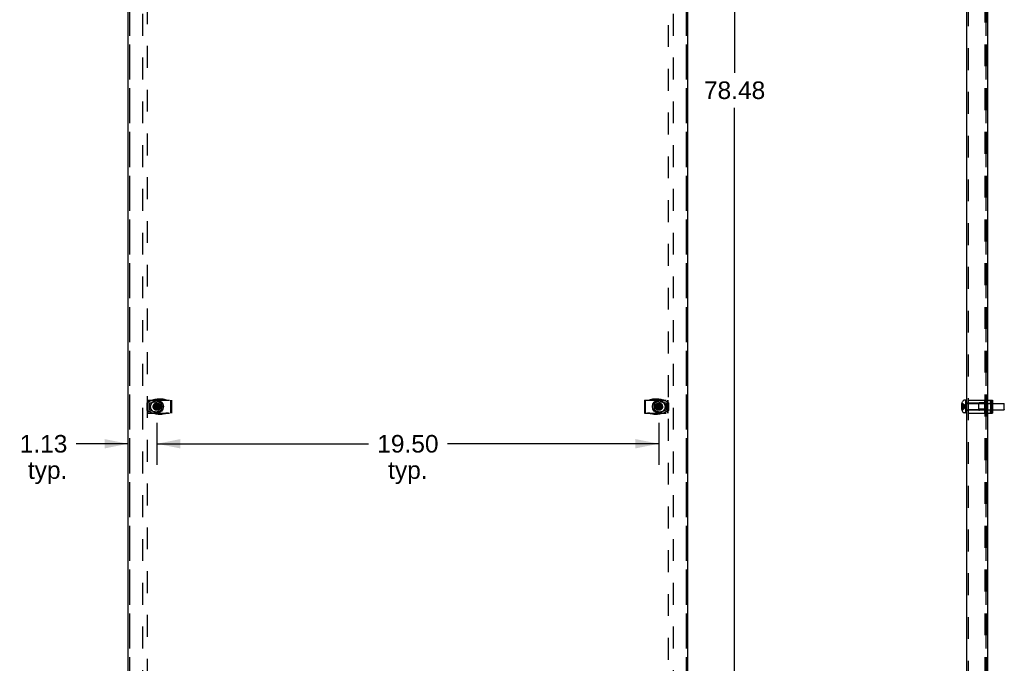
# Model space of a CAD drawing. Header units: inches. Extents: x 0 to 155, y 0 to 100.
# Tile 9 of 30: x 28 to 66, y 25 to 50. Entities that reach past the tile are written whole.
import ezdxf

# ---------------------------------------------------------------- set-up
doc = ezdxf.new("R2010")
doc.units = ezdxf.units.IN
doc.header["$LTSCALE"] = 8.5
doc.header["$MEASUREMENT"] = 0
doc.linetypes.add('HIDDEN', pattern=[0.2, 0.1, -0.1])
doc.layers.get('0').update_dxf_attribs({"linetype": 'CONTINUOUS'})
doc.layers.add('DEFAULT_2', color=8, linetype='HIDDEN')
doc.layers.add('DIMENSIONS', color=7, linetype='CONTINUOUS')
doc.styles.get("Standard").update_dxf_attribs({"font": 'arial.ttf'})
doc.dimstyles.new('DIMSTYLE_1', dxfattribs={"dimtxt": 0.681818, "dimasz": 0.909091, "dimexe": 0.09, "dimexo": 0.07, "dimgap": 0.0375, "dimtad": 0, "dimtih": 1, "dimtoh": 1, "dimzin": 4, "dimdsep": 46, "dimtxsty": 'Standard', "dimblk": '_FILLED', "dimblk1": '_FILLED', "dimblk2": '_FILLED', "dimcen": 0.09, "dimadec": 3, "dimazin": 1, "dimtfac": 1, "dimtdec": 3, "dimtofl": 0, "dimtmove": 0, "dimatfit": 3, "dimldrblk": '_FILLED', "dimfxl": 0, "dimtolj": 1, "dimtzin": 4, "dimarcsym": 0})

# ---------------------------------------------------------------- blocks, each defined once
blk = doc.blocks.new('_FILLED')
at = {"color": 0, "linetype": 'ByBlock'}
blk.add_solid([(0, 0), (-1, 0.2), (-1, -0.2)], dxfattribs=at)
blk = doc.blocks.new('*D1')
at = {"layer": 'DIMENSIONS', "color": 2, "linetype": 'Continuous'}
for p, q in [((54.476, 86.5), (56.499, 86.5)), ((55.681, 86.5), (55.681, 47.942)), ((55.681, 8.02), (55.681, 46.578)), ((54.476, 8.02), (56.499, 8.02))]:
    blk.add_line(p, q, dxfattribs=at)
at = {"layer": 'DIMENSIONS', "color": 2, "linetype": 'Continuous', "xscale": 0.9090909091, "yscale": 0.9090909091, "zscale": 0.9090909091}
for p, rotation in [((55.681, 86.5), 90), ((55.681, 8.02), 270)]:
    blk.add_blockref('_FILLED', p, dxfattribs=dict(at, rotation=rotation))
at = {"layer": 'DIMENSIONS', "color": 2, "linetype": 'Continuous', "insert": (55.681, 47.601), "char_height": 0.6818, "width": 2.38256, "attachment_point": 2, "line_spacing_factor": 0.9}
blk.add_mtext('78.48', dxfattribs=at)
blk = doc.blocks.new('*D6')
at = {"layer": 'DIMENSIONS', "color": 2, "linetype": 'Continuous'}
for p, q in [((33.237, 34.335), (33.237, 32.71)), ((32.112, 33.528), (30.098, 33.528)), ((33.237, 33.528), (35.056, 33.528))]:
    blk.add_line(p, q, dxfattribs=at)
at = {"layer": 'DIMENSIONS', "color": 2, "linetype": 'Continuous', "xscale": 0.9090909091, "yscale": 0.9090909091, "zscale": 0.9090909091}
blk.add_blockref('_FILLED', (32.112, 33.528), dxfattribs=at)
at = {"layer": 'DIMENSIONS', "color": 2, "linetype": 'Continuous', "xscale": 0.9090909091, "yscale": 0.9090909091, "zscale": 0.9090909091, "rotation": 180}
blk.add_blockref('_FILLED', (33.237, 33.528), dxfattribs=at)
at = {"layer": 'DIMENSIONS', "color": 2, "linetype": 'Continuous', "insert": (29.757, 33.869), "char_height": 0.6818, "width": 1.85282, "attachment_point": 3, "line_spacing_factor": 0.9}
blk.add_mtext('1.13\\Ptyp.', dxfattribs=at)
blk = doc.blocks.new('*D7')
at = {"layer": 'DIMENSIONS', "color": 2, "linetype": 'Continuous'}
for p, q in [((33.237, 34.335), (33.237, 32.71)), ((52.737, 34.335), (52.737, 32.71)), ((33.237, 33.528), (41.455, 33.528)), ((52.737, 33.528), (44.52, 33.528))]:
    blk.add_line(p, q, dxfattribs=at)
at = {"layer": 'DIMENSIONS', "color": 2, "linetype": 'Continuous', "xscale": 0.9090909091, "yscale": 0.9090909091, "zscale": 0.9090909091, "rotation": 180}
blk.add_blockref('_FILLED', (33.237, 33.528), dxfattribs=at)
at = {"layer": 'DIMENSIONS', "color": 2, "linetype": 'Continuous', "xscale": 0.9090909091, "yscale": 0.9090909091, "zscale": 0.9090909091}
blk.add_blockref('_FILLED', (52.737, 33.528), dxfattribs=at)
at = {"layer": 'DIMENSIONS', "color": 2, "linetype": 'Continuous', "insert": (42.987, 33.869), "char_height": 0.6818, "width": 2.38256, "attachment_point": 2, "line_spacing_factor": 0.9}
blk.add_mtext('19.50\\Ptyp.', dxfattribs=at)

msp = doc.modelspace()

# ---------------------------------------------------------------- linework, layer by layer
at = {"color": 3, "linetype": 'Continuous'}
for p, q in [((32.112, 86.44), (32.112, 8.08)), ((53.862, 8.08), (53.862, 86.44)), ((64.711, 8.132), (64.711, 86.388))]:
    msp.add_line(p, q, dxfattribs=at)
at = {"color": 7, "linetype": 'Continuous'}
for p, q in [((65.504, 85.927), (65.504, 8.592)), ((64.661, 35.218), (64.6, 35.218)), ((64.689, 35.222), (64.661, 35.222)), ((64.661, 34.722), (64.661, 35.222)), ((64.689, 34.722), (64.689, 35.222)), ((65.504, 35.222), (65.703, 35.222)), ((65.617, 35.222), (65.617, 35.158)), ((65.666, 34.722), (65.666, 35.222)), ((65.703, 34.722), (65.703, 35.222)), ((33.097, 34.99), (33.378, 34.954)), ((33.097, 34.954), (33.378, 34.99)), ((33.097, 34.99), (33.098, 34.99)), ((33.098, 34.954), (33.097, 34.954)), ((33.098, 34.99), (33.133, 34.99)), ((33.133, 34.954), (33.098, 34.954)), ((33.133, 34.99), (33.188, 35.021)), ((33.133, 34.99), (33.342, 34.954)), ((33.133, 34.954), (33.342, 34.99)), ((33.188, 34.922), (33.133, 34.954)), ((33.188, 35.021), (33.219, 35.076)), ((33.287, 34.922), (33.188, 35.021)), ((33.188, 34.922), (33.287, 35.021)), ((33.219, 34.867), (33.188, 34.922)), ((33.255, 34.831), (33.219, 35.112)), ((33.219, 35.111), (33.219, 35.112)), ((33.219, 34.831), (33.255, 35.112)), ((33.219, 35.076), (33.219, 35.111)), ((33.255, 34.867), (33.219, 35.076)), ((33.219, 34.867), (33.255, 35.076)), ((33.219, 34.832), (33.219, 34.867)), ((33.219, 34.831), (33.219, 34.832)), ((33.255, 35.112), (33.255, 35.111)), ((33.255, 35.111), (33.255, 35.076)), ((33.255, 35.076), (33.287, 35.021)), ((33.287, 34.922), (33.255, 34.867)), ((33.255, 34.867), (33.255, 34.832)), ((33.255, 34.832), (33.255, 34.831)), ((33.287, 35.021), (33.342, 34.99)), ((33.342, 34.954), (33.287, 34.922)), ((33.342, 34.99), (33.377, 34.99)), ((33.377, 34.954), (33.342, 34.954)), ((33.377, 34.99), (33.378, 34.99)), ((33.378, 34.954), (33.377, 34.954)), ((52.597, 34.954), (52.878, 34.99)), ((52.597, 34.99), (52.598, 34.99)), ((52.597, 34.99), (52.878, 34.954)), ((52.598, 34.954), (52.597, 34.954)), ((52.598, 34.99), (52.633, 34.99)), ((52.633, 34.954), (52.598, 34.954)), ((52.633, 34.99), (52.688, 35.021)), ((52.633, 34.954), (52.842, 34.99)), ((52.633, 34.99), (52.842, 34.954)), ((52.688, 34.922), (52.633, 34.954)), ((52.688, 35.021), (52.719, 35.076)), ((52.688, 35.021), (52.787, 34.922)), ((52.688, 34.922), (52.787, 35.021)), ((52.719, 34.867), (52.688, 34.922)), ((52.755, 34.831), (52.719, 35.112)), ((52.719, 35.111), (52.719, 35.112)), ((52.719, 34.831), (52.755, 35.112)), ((52.719, 35.076), (52.719, 35.111)), ((52.755, 34.867), (52.719, 35.076)), ((52.719, 34.867), (52.755, 35.076)), ((52.719, 34.832), (52.719, 34.867)), ((52.719, 34.831), (52.719, 34.832)), ((52.755, 35.112), (52.755, 35.111)), ((52.755, 35.111), (52.755, 35.076)), ((52.755, 35.076), (52.787, 35.021)), ((52.787, 34.922), (52.755, 34.867)), ((52.755, 34.867), (52.755, 34.832)), ((52.755, 34.832), (52.755, 34.831)), ((52.787, 35.021), (52.842, 34.99)), ((52.842, 34.954), (52.787, 34.922)), ((52.842, 34.99), (52.877, 34.99)), ((52.877, 34.954), (52.842, 34.954)), ((52.877, 34.99), (52.878, 34.99)), ((52.878, 34.954), (52.877, 34.954)), ((64.494, 35.028), (64.493, 35.021)), ((64.493, 34.922), (64.494, 34.915)), ((64.495, 35.035), (64.494, 35.028)), ((64.494, 34.915), (64.495, 34.909)), ((64.496, 35.048), (64.495, 35.041)), ((64.495, 35.041), (64.495, 35.035)), ((64.495, 34.909), (64.495, 34.902)), ((64.495, 34.902), (64.496, 34.895)), ((64.498, 35.055), (64.496, 35.048)), ((64.496, 34.895), (64.498, 34.888)), ((64.499, 35.062), (64.498, 35.055)), ((64.498, 34.888), (64.499, 34.881)), ((64.502, 34.99), (64.515, 34.99)), ((64.515, 34.954), (64.502, 34.954)), ((64.515, 35.112), (64.516, 35.112)), ((64.515, 35.112), (64.515, 35.112)), ((64.516, 35.112), (64.515, 35.111)), ((64.515, 34.99), (64.516, 34.99)), ((64.516, 34.954), (64.515, 34.954)), ((64.515, 34.832), (64.516, 34.831)), ((64.515, 34.831), (64.515, 34.831)), ((64.516, 34.831), (64.515, 34.831)), ((64.699, 35.096), (64.711, 35.096)), ((64.699, 34.848), (64.711, 34.848)), ((65.504, 35.096), (65.647, 35.096)), ((65.504, 34.848), (65.647, 34.848)), ((65.64, 35.126), (65.647, 35.121)), ((65.64, 34.818), (65.647, 34.822)), ((65.647, 35.121), (65.647, 34.822)), ((65.703, 35.096), (66.151, 35.096)), ((65.703, 34.848), (66.151, 34.848)), ((66.161, 35.086), (66.151, 35.096)), ((66.151, 34.848), (66.151, 35.096)), ((66.161, 34.858), (66.151, 34.848)), ((66.161, 34.858), (66.161, 35.086)), ((64.661, 34.726), (64.6, 34.726)), ((64.689, 34.722), (64.661, 34.722)), ((65.504, 34.722), (65.703, 34.722)), ((65.617, 34.785), (65.617, 34.722))]:
    msp.add_line(p, q, dxfattribs=at)
for points in [[(33.097, 34.972), (33.097, 34.975), (33.097, 34.978), (33.097, 34.981), (33.097, 34.984), (33.097, 34.987), (33.097, 34.99)], [(33.097, 34.954), (33.097, 34.958), (33.097, 34.963), (33.097, 34.967), (33.097, 34.972)], [(33.219, 35.112), (33.225, 35.112), (33.231, 35.112), (33.237, 35.112), (33.243, 35.112), (33.249, 35.112), (33.255, 35.112)], [(33.255, 34.831), (33.249, 34.831), (33.243, 34.831), (33.237, 34.831), (33.231, 34.831), (33.225, 34.831), (33.219, 34.831)], [(33.378, 34.99), (33.378, 34.985), (33.378, 34.981), (33.378, 34.976), (33.378, 34.972)], [(33.378, 34.972), (33.378, 34.969), (33.378, 34.966), (33.378, 34.963), (33.378, 34.96), (33.378, 34.957), (33.378, 34.954)], [(52.597, 34.972), (52.597, 34.975), (52.597, 34.978), (52.597, 34.981), (52.597, 34.984), (52.597, 34.987), (52.597, 34.99)], [(52.597, 34.954), (52.597, 34.958), (52.597, 34.963), (52.597, 34.967), (52.597, 34.972)], [(52.719, 35.112), (52.725, 35.112), (52.731, 35.112), (52.737, 35.112), (52.743, 35.112), (52.749, 35.112), (52.755, 35.112)], [(52.755, 34.831), (52.749, 34.831), (52.743, 34.831), (52.737, 34.831), (52.731, 34.831), (52.725, 34.831), (52.719, 34.831)], [(52.878, 34.99), (52.878, 34.985), (52.878, 34.981), (52.878, 34.976), (52.878, 34.972)], [(52.878, 34.972), (52.878, 34.969), (52.878, 34.966), (52.878, 34.963), (52.878, 34.96), (52.878, 34.957), (52.878, 34.954)], [(64.493, 35.021), (64.494, 35.017), (64.494, 35.014), (64.495, 35.01), (64.496, 35.006), (64.498, 35.002), (64.499, 34.998), (64.501, 34.994), (64.502, 34.99)], [(64.502, 34.954), (64.501, 34.949), (64.499, 34.945), (64.498, 34.941), (64.496, 34.937), (64.495, 34.933), (64.494, 34.93), (64.494, 34.926), (64.493, 34.922)], [(64.502, 35.076), (64.501, 35.069), (64.499, 35.062)], [(64.499, 34.881), (64.501, 34.874), (64.502, 34.867)], [(64.516, 34.99), (64.515, 34.985), (64.515, 34.981), (64.515, 34.976), (64.515, 34.972)], [(64.515, 34.972), (64.515, 34.969), (64.515, 34.966), (64.515, 34.963), (64.515, 34.96), (64.515, 34.957), (64.516, 34.954)]]:
    msp.add_lwpolyline(points, dxfattribs=at)
for centre, radius in [((33.237, 34.972), 0.25), ((33.237, 34.972), 0.246), ((52.737, 34.972), 0.25), ((52.737, 34.972), 0.246)]:
    msp.add_circle(centre, radius, dxfattribs=at)
for centre, radius, start, end in [((64.843, 34.972), 0.357, 139.0666, 156.8097), ((64.6, 35.183), 0.035, 90, 139.0666), ((64.843, 34.972), 0.357, 156.9983, 162.9593), ((64.843, 34.972), 0.357, 197.0407, 203.0017), ((64.843, 34.972), 0.357, 203.1903, 220.9334), ((64.699, 35.133), 0.0372, 255.6727, 270), ((64.699, 34.81), 0.0372, 90, 104.3273), ((64.6, 34.761), 0.035, 220.9334, 270)]:
    msp.add_arc(centre, radius, start, end, dxfattribs=at)
for centre, major_axis, ratio, start_param, end_param in [((66.381, 35.158), (0.764, 0), 0.172395, -3.141539, -2.896175), ((66.381, 34.785), (0.764, 0), 0.172395, 2.896175, 3.141539), ((65.62, 34.972), (0, 0.198), 0.077623, -0.892934, -0.59755), ((65.62, 34.972), (0, 0.198), 0.077623, -2.544042, -2.248659)]:
    msp.add_ellipse(centre, major_axis=major_axis, ratio=ratio, start_param=start_param, end_param=end_param, dxfattribs=at)
at = {"layer": 'DEFAULT_2', "color": 8, "linetype": 'HIDDEN'}
for p, q in [((32.172, 86.44), (32.172, 8.08)), ((32.862, 86.38), (32.862, 8.14)), ((53.112, 8.14), (53.112, 86.38)), ((53.802, 86.44), (53.802, 8.08)), ((64.771, 10.645), (64.771, 86.388)), ((65.401, 86.44), (65.401, 8.08)), ((65.461, 86.44), (65.461, 8.08)), ((32.175, 85.927), (32.175, 8.592)), ((32.675, 85.927), (32.675, 8.592)), ((53.3, 85.927), (53.3, 8.592)), ((53.8, 85.927), (53.8, 8.592)), ((65.441, 85.927), (65.441, 8.592)), ((32.88, 35.222), (33.8, 35.222)), ((32.88, 35.222), (32.88, 34.722)), ((32.889, 35.222), (32.889, 34.722)), ((33.761, 35.222), (33.761, 34.722)), ((33.8, 35.222), (33.8, 34.722)), ((52.175, 35.222), (53.095, 35.222)), ((52.175, 35.222), (52.175, 34.722)), ((52.214, 34.722), (52.214, 35.222)), ((53.086, 34.722), (53.086, 35.222)), ((53.095, 34.722), (53.095, 35.222)), ((64.769, 35.222), (65.454, 35.222)), ((64.769, 34.722), (64.769, 35.222)), ((65.394, 35.222), (65.394, 34.722)), ((65.454, 35.222), (65.454, 34.722)), ((65.469, 35.264), (65.504, 35.264)), ((65.469, 35.264), (65.469, 34.679)), ((65.504, 35.222), (65.469, 35.222)), ((65.504, 35.264), (65.504, 34.679)), ((65.657, 35.222), (65.657, 35.158)), ((65.658, 35.222), (65.658, 34.722)), ((65.699, 35.222), (65.699, 34.722)), ((32.846, 35.111), (32.846, 34.832)), ((32.874, 35.129), (32.874, 34.814)), ((32.956, 35.121), (33.237, 35.169)), ((32.956, 34.822), (32.956, 35.121)), ((32.956, 34.822), (33.237, 34.774)), ((33.146, 35.014), (33.103, 35.014)), ((33.103, 34.929), (33.146, 34.929)), ((33.146, 34.929), (33.146, 35.014)), ((33.195, 35.106), (33.195, 35.063)), ((33.195, 35.063), (33.28, 35.063)), ((33.28, 34.88), (33.195, 34.88)), ((33.195, 34.88), (33.195, 34.838)), ((33.28, 35.063), (33.28, 35.106)), ((33.28, 34.838), (33.28, 34.88)), ((33.371, 35.014), (33.329, 35.014)), ((33.329, 35.014), (33.329, 34.929)), ((33.329, 34.929), (33.371, 34.929)), ((52.646, 35.014), (52.603, 35.014)), ((52.603, 34.929), (52.646, 34.929)), ((52.646, 34.929), (52.646, 35.014)), ((52.695, 35.106), (52.695, 35.063)), ((52.695, 35.063), (52.78, 35.063)), ((52.78, 34.88), (52.695, 34.88)), ((52.695, 34.88), (52.695, 34.838)), ((52.737, 35.169), (53.019, 35.121)), ((52.737, 34.774), (53.019, 34.822)), ((52.78, 35.063), (52.78, 35.106)), ((52.78, 34.838), (52.78, 34.88)), ((52.871, 35.014), (52.829, 35.014)), ((52.829, 35.014), (52.829, 34.929)), ((52.829, 34.929), (52.871, 34.929)), ((53.019, 35.121), (53.019, 34.822)), ((53.101, 34.814), (53.101, 35.129)), ((53.129, 34.832), (53.129, 35.111)), ((64.515, 35.021), (64.493, 35.021)), ((64.515, 34.922), (64.493, 34.922)), ((64.499, 35.062), (64.499, 35.062)), ((64.499, 34.881), (64.499, 34.881)), ((64.501, 35.069), (64.501, 35.069)), ((64.501, 34.874), (64.501, 34.874)), ((64.515, 35.076), (64.502, 35.076)), ((64.515, 34.867), (64.502, 34.867)), ((64.515, 35.111), (64.515, 34.99)), ((64.515, 34.99), (64.544, 34.987)), ((64.515, 34.985), (64.515, 34.987)), ((64.515, 34.976), (64.515, 34.977)), ((64.515, 34.968), (64.515, 34.969)), ((64.515, 34.966), (64.515, 34.967)), ((64.515, 34.959), (64.515, 34.96)), ((64.515, 34.957), (64.515, 34.958)), ((64.515, 34.954), (64.531, 34.955)), ((64.515, 34.954), (64.515, 34.832)), ((64.515, 34.831), (64.515, 34.831)), ((64.516, 34.954), (64.544, 34.956)), ((64.544, 34.987), (64.572, 34.984)), ((64.544, 34.956), (64.56, 34.958)), ((64.56, 34.958), (64.572, 34.959)), ((64.572, 34.984), (64.6, 34.981)), ((64.572, 34.959), (64.588, 34.96)), ((64.588, 34.96), (64.6, 34.962)), ((64.6, 34.981), (64.626, 34.978)), ((64.6, 34.962), (64.616, 34.964)), ((64.616, 34.964), (64.626, 34.965)), ((64.626, 34.978), (64.652, 34.975)), ((64.626, 34.965), (64.652, 34.968)), ((64.652, 34.999), (64.676, 34.972)), ((64.652, 34.975), (64.676, 34.972)), ((64.652, 34.968), (64.676, 34.972)), ((64.652, 34.945), (64.676, 34.972)), ((64.689, 35.107), (64.661, 35.107)), ((64.689, 34.837), (64.661, 34.837)), ((64.711, 35.112), (64.771, 35.112)), ((64.711, 35.096), (65.504, 35.096)), ((64.711, 34.848), (65.504, 34.848)), ((64.711, 34.831), (64.771, 34.831)), ((65.394, 35.102), (64.769, 35.102)), ((65.394, 34.842), (64.769, 34.842)), ((65.166, 35.108), (65.188, 35.115)), ((65.166, 34.836), (65.166, 35.108)), ((65.468, 35.074), (65.166, 35.074)), ((65.468, 34.869), (65.166, 34.869)), ((65.166, 34.836), (65.188, 34.828)), ((65.373, 35.117), (65.199, 35.117)), ((65.373, 34.827), (65.199, 34.827)), ((65.386, 35.119), (65.447, 35.144)), ((65.386, 34.824), (65.447, 34.8)), ((65.394, 35.106), (65.444, 35.106)), ((65.394, 35.063), (65.444, 35.063)), ((65.394, 35.014), (65.444, 35.014)), ((65.394, 34.929), (65.444, 34.929)), ((65.394, 34.88), (65.444, 34.88)), ((65.394, 34.838), (65.444, 34.838)), ((65.413, 35.129), (65.413, 34.814)), ((65.44, 35.111), (65.44, 34.832)), ((65.444, 35.112), (65.454, 35.112)), ((65.444, 35.063), (65.444, 35.112)), ((65.444, 35.014), (65.444, 34.929)), ((65.444, 34.831), (65.444, 34.88)), ((65.444, 34.831), (65.454, 34.831)), ((65.465, 35.158), (65.464, 35.158)), ((65.466, 35.159), (65.465, 35.158)), ((65.467, 35.16), (65.466, 35.159)), ((65.468, 35.161), (65.467, 35.16)), ((65.467, 35.16), (65.467, 35.16)), ((65.469, 35.163), (65.468, 35.162)), ((65.468, 35.162), (65.468, 35.161)), ((65.469, 35.164), (65.469, 35.163)), ((65.489, 35.141), (65.487, 35.14)), ((65.494, 35.144), (65.493, 35.143)), ((65.496, 35.146), (65.494, 35.144)), ((65.497, 35.147), (65.496, 35.146)), ((65.498, 35.148), (65.497, 35.147)), ((65.5, 35.15), (65.498, 35.148)), ((65.501, 35.151), (65.5, 35.15)), ((65.502, 35.154), (65.501, 35.153)), ((65.501, 35.153), (65.501, 35.151)), ((65.503, 35.155), (65.502, 35.154)), ((65.503, 35.157), (65.503, 35.155)), ((65.619, 35.168), (65.62, 35.169)), ((65.66, 35.169), (65.62, 35.169)), ((65.686, 35.121), (65.647, 35.121)), ((65.647, 35.096), (65.703, 35.096)), ((65.647, 34.848), (65.703, 34.848)), ((65.686, 34.822), (65.647, 34.822)), ((65.659, 35.168), (65.66, 35.169)), ((65.679, 35.126), (65.686, 35.121)), ((65.679, 34.818), (65.686, 34.822)), ((65.686, 35.121), (65.686, 34.822)), ((32.88, 34.722), (33.8, 34.722)), ((52.175, 34.722), (53.095, 34.722)), ((64.769, 34.722), (65.454, 34.722)), ((65.462, 34.787), (65.461, 34.788)), ((65.463, 34.786), (65.462, 34.787)), ((65.463, 34.786), (65.464, 34.786)), ((65.464, 34.786), (65.465, 34.785)), ((65.465, 34.785), (65.466, 34.784)), ((65.466, 34.784), (65.467, 34.783)), ((65.467, 34.784), (65.467, 34.783)), ((65.467, 34.783), (65.468, 34.782)), ((65.468, 34.782), (65.468, 34.781)), ((65.468, 34.781), (65.469, 34.78)), ((65.469, 34.722), (65.504, 34.722)), ((65.469, 34.679), (65.504, 34.679)), ((65.487, 34.804), (65.489, 34.802)), ((65.491, 34.801), (65.493, 34.8)), ((65.493, 34.8), (65.494, 34.799)), ((65.494, 34.799), (65.496, 34.797)), ((65.496, 34.797), (65.497, 34.796)), ((65.497, 34.796), (65.498, 34.795)), ((65.498, 34.795), (65.5, 34.793)), ((65.5, 34.793), (65.501, 34.792)), ((65.501, 34.792), (65.501, 34.791)), ((65.501, 34.791), (65.502, 34.789)), ((65.502, 34.789), (65.503, 34.788)), ((65.619, 34.775), (65.62, 34.774)), ((65.66, 34.774), (65.62, 34.774)), ((65.657, 34.785), (65.657, 34.722)), ((65.659, 34.775), (65.66, 34.774))]:
    msp.add_line(p, q, dxfattribs=at)
for points in [[(64.515, 35.076), (64.544, 35.061), (64.572, 35.046), (64.6, 35.029), (64.626, 35.011), (64.652, 34.992), (64.676, 34.972)], [(64.515, 35.021), (64.544, 35.014), (64.572, 35.007), (64.6, 34.999), (64.626, 34.99), (64.652, 34.981), (64.676, 34.972)], [(64.515, 34.922), (64.544, 34.929), (64.572, 34.936), (64.6, 34.944), (64.626, 34.953), (64.652, 34.962), (64.676, 34.972)], [(64.515, 34.867), (64.544, 34.882), (64.572, 34.897), (64.6, 34.914), (64.626, 34.932), (64.652, 34.951), (64.676, 34.972)], [(64.516, 35.112), (64.545, 35.092), (64.573, 35.071), (64.6, 35.048), (64.626, 35.024), (64.652, 34.999)], [(64.516, 34.831), (64.545, 34.851), (64.573, 34.872), (64.6, 34.895), (64.626, 34.919), (64.652, 34.945)], [(65.461, 35.156), (65.462, 35.156), (65.463, 35.157), (65.464, 35.158)], [(65.469, 35.164), (65.469, 35.164), (65.469, 35.165), (65.469, 35.166)], [(65.487, 35.14), (65.489, 35.141), (65.491, 35.142), (65.493, 35.143)], [(65.503, 35.157), (65.504, 35.158), (65.504, 35.16), (65.504, 35.161)], [(65.469, 34.777), (65.469, 34.778), (65.469, 34.779), (65.469, 34.78), (65.469, 34.78)], [(65.491, 34.801), (65.489, 34.802), (65.487, 34.804)], [(65.504, 34.782), (65.504, 34.783), (65.504, 34.785), (65.503, 34.786), (65.503, 34.788)]]:
    msp.add_lwpolyline(points, dxfattribs=at)
for centre, radius in [((33.237, 34.972), 0.145), ((33.237, 34.972), 0.141), ((33.237, 34.972), 0.136), ((33.237, 34.972), 0.135), ((33.237, 34.972), 0.13), ((33.237, 34.972), 0.124), ((33.237, 34.972), 0.114), ((33.237, 34.972), 0.102), ((52.737, 34.972), 0.145), ((52.737, 34.972), 0.141), ((52.737, 34.972), 0.136), ((52.737, 34.972), 0.135), ((52.737, 34.972), 0.13), ((52.737, 34.972), 0.124), ((52.737, 34.972), 0.114), ((52.737, 34.972), 0.102)]:
    msp.add_circle(centre, radius, dxfattribs=at)
for centre, radius, start, end in [((33.348, 34.364), 0.899, 75.6436, 123.885), ((33.682, 35.671), 0.45, 255.6436, 270), ((52.293, 35.671), 0.45, 270, 284.3564), ((52.627, 34.364), 0.899, 56.115, 104.3564), ((33.348, 35.579), 0.899, 236.115, 284.3564), ((33.237, 34.972), 0.198, 270, 90), ((52.627, 35.579), 0.899, 255.6436, 303.885), ((52.737, 34.972), 0.198, 90, 270), ((64.699, 35.133), 0.0372, 180, 255.6727), ((64.699, 34.81), 0.0372, 104.3273, 180), ((65.199, 35.081), 0.036, 90, 108.4349), ((65.199, 34.863), 0.036, 251.5651, 270), ((65.373, 35.153), 0.036, 270, 291.8014), ((65.373, 34.791), 0.036, 68.1986, 90), ((65.433, 35.177), 0.036, 291.8014, 360), ((65.468, 35.11), 0.036, 270, 360), ((65.468, 34.833), 0.036, 0, 90), ((33.682, 34.272), 0.45, 90, 104.3564), ((52.293, 34.272), 0.45, 75.6436, 90), ((65.433, 34.766), 0.036, 0, 68.1986)]:
    msp.add_arc(centre, radius, start, end, dxfattribs=at)
for centre, major_axis, ratio, start_param, end_param in [((65.909, 34.364), (0.943, 0), 0.954074, 2.066084, 2.125176), ((64.961, 34.364), (0, 0.899), 0.954074, -0.591405, -0.55438), ((64.961, 35.579), (0, 0.899), 0.954074, -2.587213, -2.550188), ((65.965, 34.364), (0.943, 0), 0.954074, 8.385691, 8.445387), ((65.965, 35.579), (0.943, 0), 0.954074, 4.120984, 4.18068), ((66.381, 35.158), (0.764, 0), 0.172395, 3.064125, 3.141647), ((65.62, 34.972), (0, 0.198), 0.077623, 5.685635, 6.283185), ((65.62, 34.972), (0, 0.198), 0.077623, 4.034527, 5.390251), ((66.421, 35.158), (0.764, 0), 0.172395, 3.064125, 3.387011), ((66.421, 34.785), (0.764, 0), 0.172395, 9.17936, 9.502246), ((65.66, 34.972), (0, 0.198), 0.077623, 3.141593, 6.283185), ((65.909, 35.579), (0.943, 0), 0.954074, -2.125176, -2.066084), ((66.381, 34.785), (0.764, 0), 0.172395, 9.424724, 9.502246), ((65.62, 34.972), (0, 0.198), 0.077623, 3.141593, 3.739143)]:
    msp.add_ellipse(centre, major_axis=major_axis, ratio=ratio, start_param=start_param, end_param=end_param, dxfattribs=at)

# ---------------------------------------------------------------- dimensions: what is measured, and where the dimension line sits
at = {"layer": 'DIMENSIONS', "color": 2, "linetype": 'Continuous'}
dim = msp.add_linear_dim(base=(55.681, 8.02), p1=(54.406, 86.5), p2=(54.406, 8.02), angle=270, dimstyle='DIMSTYLE_1', dxfattribs=at)
dim.commit()
dim.dimension.update_dxf_attribs({"geometry": '*D1', "text_midpoint": (55.679, 47.256), "dimtype": 160})
for base, p1, p2, picture, middle in [((33.237463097, 33.527757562), (32.112463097, 8.079920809), (33.237463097, 32.639575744), '*D6', (28.830256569, 33.016393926)), ((52.737, 33.528), (33.237, 32.64), (52.737, 32.64), '*D7', (42.987, 33.016))]:
    dim = msp.add_linear_dim(base=base, p1=p1, p2=p2, text='<>\\Ptyp.', dimstyle='DIMSTYLE_1', dxfattribs=at)
    dim.commit()
    dim.dimension.update_dxf_attribs({"geometry": picture, "text_midpoint": middle, "dimtype": 160})

doc.saveas('drawing.dxf')
